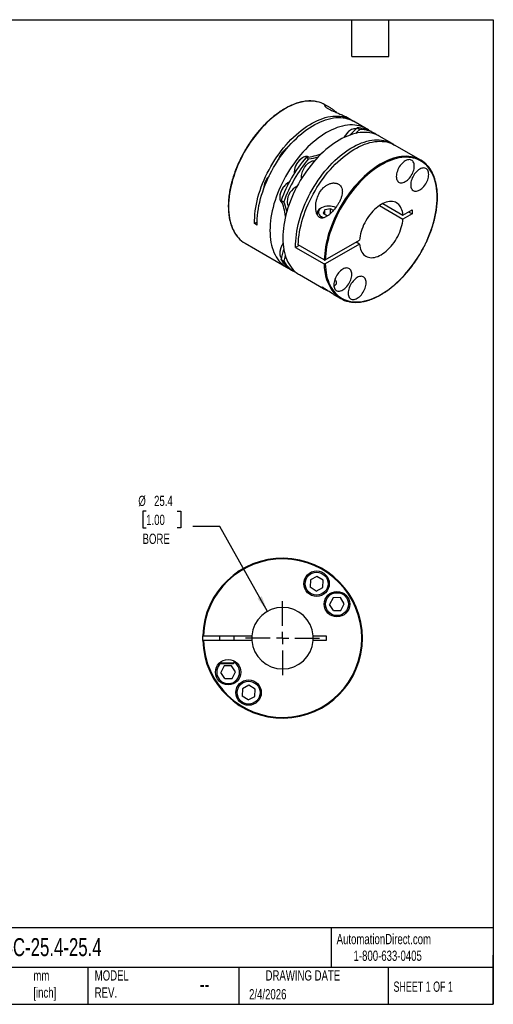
# Model space of a CAD drawing. Header units: millimetres. Extents: x 13 to 546, y 13 to 419.
# Tile 2 of 2: x 350 to 546, y 13 to 419. Entities that reach past the tile are written whole.
import ezdxf

# ---------------------------------------------------------------- set-up
doc = ezdxf.new("R2010")
doc.units = ezdxf.units.MM
doc.header["$LTSCALE"] = 2
doc.linetypes.add('SLD-Center', pattern=[19.05, 15.24, -1.27, 1.27, -1.27])
doc.linetypes.add('SLD-Solid', pattern=[0])
doc.layers.add('CENTER', color=40, linetype='SLD-Center')
doc.layers.add('DIMENSIONS', color=140, linetype='SLD-Solid', lineweight=25)
doc.layers.add('TEXT', color=140, linetype='SLD-Solid', lineweight=25)
doc.styles.add('SLDTEXTSTYLE0', font='TXT', dxfattribs={"width": 0.7})
doc.styles.add('SLDTEXTSTYLE1', font='TXT', dxfattribs={"width": 0.65})
doc.dimstyles.new('SLDDIMSTYLE2', dxfattribs={"dimtxt": 4.316016, "dimasz": 6.604, "dimexe": 0, "dimexo": 0.0625, "dimgap": 1.079004, "dimtad": 0, "dimtih": 1, "dimtoh": 1, "dimdec": 1, "dimrnd": 1e-09, "dimzin": 12, "dimdsep": 46, "dimtxsty": 'SLDTEXTSTYLE0', "dimsah": 1, "dimcen": 0, "dimadec": 0, "dimazin": 3, "dimtfac": 1, "dimtdec": 1, "dimtofl": 0, "dimtmove": 0, "dimatfit": 3, "dimfxl": 0, "dimfrac": 2, "dimtolj": 1, "dimtzin": 12, "dimarcsym": 0})

# ---------------------------------------------------------------- blocks, each defined once
blk = doc.blocks.new('_D_4')
at = {"layer": 'DIMENSIONS'}
for p, q in [((402.74, 216.18), (401.29, 216.18)), ((401.29, 216.18), (401.29, 209.32)), ((415.57, 216.18), (417.02, 216.18)), ((417.02, 216.18), (417.02, 209.32)), ((401.29, 209.32), (402.74, 209.32)), ((417.02, 209.32), (415.57, 209.32)), ((433.11, 209.91), (422, 209.91)), ((452.83, 174.89), (433.11, 209.91))]:
    blk.add_line(p, q, dxfattribs=at)
blk.add_solid([(452.83, 174.89), (450.48, 181.15), (448.71, 180.15)], dxfattribs=at)
at = {"layer": 'DIMENSIONS', "char_height": 4.233, "attachment_point": 1, "style": 'SLDTEXTSTYLE0'}
for s, insert in [('%%c', (399.48, 222.61)), ('25.4', (406, 222.61)), ('1.00', (402.74, 214.78)), ('BORE', (401.25, 206.95))]:
    blk.add_mtext(s, dxfattribs=dict(at, insert=insert))
blk = doc.blocks.new('SW_CENTERMARKSYMBOL_0')
at = {"layer": 'CENTER', "color": 0}
for p, q in [((0, 5.08), (0, 15.24)), ((-5.08, 0), (-15.24, 0)), ((0, 0), (-2.54, 0)), ((0, 0), (0, 2.54)), ((0, 0), (0, -2.54)), ((0, 0), (2.54, 0)), ((5.08, 0), (15.24, 0)), ((0, -5.08), (0, -15.24))]:
    blk.add_line(p, q, dxfattribs=at)

msp = doc.modelspace()

# ---------------------------------------------------------------- linework, layer by layer
for p, q in [((478.14, 383.08), (476.57, 383.99)), ((487.32, 377.78), (485.19, 379.01)), ((493.69, 374.11), (488.38, 377.17)), ((489.86, 374.43), (490.93, 373.82)), ((487.26, 373.61), (487.12, 373.53)), ((496.87, 372.27), (495.81, 372.88)), ((504.29, 367.99), (498.99, 371.05)), ((516.1, 361.17), (505.35, 367.37)), ((467.4, 362.15), (467.26, 362.07)), ((468.75, 362.24), (469.81, 361.63)), ((463.86, 356.19), (463.86, 356.02)), ((461.44, 351.82), (461.3, 351.74)), ((451.22, 349.35), (451.22, 349.19)), ((457.9, 345.86), (457.9, 345.7)), ((458.5, 344.48), (459.56, 343.87)), ((475.14, 341.41), (474.71, 341.16)), ((499.11, 342.4), (508.77, 336.82)), ((500.52, 343.21), (508.77, 338.45)), ((473.25, 339.12), (473.25, 338.89)), ((476.45, 340.65), (475.79, 339.23)), ((475.79, 339.23), (477.59, 338.2)), ((478.91, 341.03), (476.45, 340.65)), ((476.45, 338.85), (476.45, 340.65)), ((477.59, 338.2), (477.72, 338.22)), ((480.06, 340.36), (478.91, 341.03)), ((478.91, 339.18), (478.91, 341.03)), ((508.77, 338.45), (512.54, 340.63)), ((512.54, 339), (508.77, 336.82)), ((511.13, 339.81), (512.54, 339)), ((512.54, 340.63), (512.54, 339)), ((448.55, 335.53), (447.5, 334.92)), ((448.56, 334.31), (447.5, 334.92)), ((443.58, 326.83), (460.69, 316.95)), ((465.88, 325.94), (464.47, 325.13)), ((464.47, 325.13), (476.28, 318.31)), ((476.28, 319.94), (465.53, 326.15)), ((476.7, 319.94), (490.86, 328.12)), ((490.86, 326.48), (476.7, 318.31)), ((490.86, 326.48), (489.45, 327.3)), ((457.9, 322.93), (457.9, 322.77)), ((458.5, 320.1), (459.56, 319.49)), ((462.81, 315.73), (463.87, 315.11)), ((465.99, 313.89), (475.92, 308.16)), ((480.12, 305.73), (483.1, 304.01)), ((470.53, 187.91), (470.43, 184.88)), ((473.21, 189.33), (470.53, 187.91)), ((475.78, 187.72), (473.21, 189.33)), ((475.67, 184.7), (475.78, 187.72)), ((473, 183.27), (470.43, 184.88)), ((473, 183.27), (475.67, 184.7)), ((479.93, 180.44), (478.51, 177.77)), ((482.96, 180.55), (479.93, 180.44)), ((484.56, 177.98), (482.96, 180.55)), ((480.11, 175.2), (478.51, 177.77)), ((480.11, 175.2), (483.14, 175.3)), ((483.14, 175.3), (484.56, 177.98)), ((426.38, 164.83), (446.4, 164.83)), ((446.4, 162.83), (426.38, 162.83)), ((433.06, 164.83), (433.06, 162.83)), ((439.06, 162.83), (439.06, 164.83)), ((471.72, 164.83), (477.06, 164.83)), ((477.06, 162.83), (471.72, 162.83)), ((477.06, 164.83), (477.06, 162.83)), ((433.06, 153.67), (433.06, 153.63)), ((433.06, 153.63), (433.36, 153.33)), ((433.06, 153.63), (439.06, 153.63)), ((433.36, 153.33), (438.76, 153.33)), ((434.98, 152.36), (433.56, 149.68)), ((438.01, 152.46), (434.98, 152.36)), ((439.62, 149.89), (438.01, 152.46)), ((438.76, 153.33), (439.06, 153.63)), ((439.06, 153.63), (439.06, 154.42)), ((435.17, 147.11), (433.56, 149.68)), ((435.17, 147.11), (438.19, 147.22)), ((438.19, 147.22), (439.62, 149.89)), ((442.45, 142.96), (442.34, 139.93)), ((445.12, 144.38), (442.45, 142.96)), ((447.69, 142.78), (445.12, 144.38)), ((447.59, 139.75), (447.69, 142.78)), ((444.91, 138.33), (442.34, 139.93)), ((444.91, 138.33), (447.59, 139.75))]:
    msp.add_line(p, q)
at = {"flags": 128}
for points in [[(473.31, 385.24), (472.93, 385.32), (471.98, 385.46), (471, 385.52), (470.01, 385.52), (468.98, 385.46), (467.94, 385.32), (466.88, 385.11), (465.81, 384.84), (464.72, 384.49), (463.62, 384.09), (462.51, 383.61), (461.4, 383.07), (460.28, 382.47), (459.16, 381.81), (458.05, 381.08), (456.94, 380.3), (455.84, 379.46), (454.74, 378.56), (453.66, 377.61), (452.6, 376.61), (451.55, 375.57), (450.52, 374.47), (449.51, 373.33), (448.53, 372.16), (447.57, 370.94), (446.64, 369.68), (445.74, 368.4), (444.88, 367.08), (444.05, 365.74), (443.26, 364.38), (442.5, 362.99), (441.79, 361.59), (441.11, 360.17), (440.49, 358.74), (439.9, 357.3), (439.36, 355.86), (438.87, 354.42), (438.43, 352.98), (438.04, 351.55), (437.7, 350.12), (437.41, 348.71), (437.17, 347.31), (436.98, 345.93), (436.85, 344.57), (436.77, 343.24), (436.74, 341.94), (436.77, 340.66), (436.85, 339.42), (436.98, 338.22), (437.17, 337.06), (437.41, 335.93), (437.7, 334.86), (438.04, 333.83), (438.43, 332.84), (438.87, 331.92), (439.36, 331.04), (439.9, 330.22), (440.49, 329.46), (440.86, 329.03)], [(447.5, 334.92), (447.49, 336.2), (447.54, 337.51), (447.64, 338.84), (447.79, 340.2), (447.99, 341.58), (448.25, 342.97), (448.55, 344.38), (448.91, 345.8), (449.31, 347.23), (449.77, 348.66), (450.27, 350.1), (450.82, 351.53), (451.41, 352.96), (452.05, 354.37), (452.73, 355.78), (453.46, 357.17), (454.22, 358.55), (455.02, 359.9), (455.85, 361.23), (456.72, 362.53), (457.62, 363.8), (458.55, 365.03), (459.51, 366.24), (460.49, 367.4), (461.5, 368.52), (462.53, 369.6), (463.57, 370.63), (464.64, 371.61), (465.72, 372.55), (466.8, 373.43), (467.9, 374.25), (469.01, 375.02), (470.12, 375.73), (471.23, 376.38), (472.34, 376.97), (473.44, 377.49), (474.54, 377.95), (475.64, 378.35), (476.72, 378.68), (477.78, 378.94), (478.84, 379.14), (479.87, 379.26), (480.88, 379.32), (481.87, 379.32), (482.84, 379.24), (483.78, 379.09), (484.69, 378.88), (485.56, 378.6), (486.41, 378.26), (487.22, 377.84), (487.84, 377.46)], [(448.56, 334.31), (448.55, 335.59), (448.6, 336.91), (448.7, 338.25), (448.85, 339.61), (449.06, 340.99), (449.31, 342.4), (449.62, 343.81), (449.98, 345.24), (450.39, 346.67), (450.85, 348.11), (451.36, 349.55), (451.91, 350.99), (452.51, 352.42), (453.15, 353.84), (453.84, 355.25), (454.56, 356.65), (455.33, 358.03), (456.14, 359.38), (456.98, 360.72), (457.85, 362.02), (458.76, 363.29), (459.69, 364.53), (460.66, 365.73), (461.65, 366.9), (462.66, 368.02), (463.7, 369.1), (464.75, 370.13), (465.82, 371.11), (466.9, 372.04), (468, 372.92), (469.1, 373.74), (470.21, 374.5), (471.33, 375.21), (472.44, 375.85), (473.56, 376.43), (474.67, 376.95), (475.77, 377.4), (476.86, 377.79), (477.95, 378.11), (479.02, 378.36), (480.07, 378.55), (481.11, 378.67), (482.12, 378.71), (483.11, 378.69), (484.07, 378.6), (485.01, 378.45), (485.92, 378.22), (486.79, 377.93), (487.63, 377.57), (488.38, 377.17)], [(494.71, 373.44), (494.08, 373.87), (493.29, 374.33), (492.47, 374.72), (491.61, 375.04), (490.72, 375.29), (489.8, 375.48), (488.85, 375.6), (487.88, 375.65), (486.88, 375.64), (485.86, 375.55), (484.82, 375.4), (483.76, 375.18), (482.69, 374.89), (481.6, 374.54), (480.51, 374.12), (479.41, 373.63), (478.3, 373.09), (477.19, 372.48), (476.08, 371.8), (474.97, 371.07), (473.87, 370.28), (472.77, 369.44), (471.69, 368.54), (470.61, 367.59), (469.56, 366.59), (468.52, 365.54), (467.49, 364.44), (466.5, 363.31), (465.52, 362.13), (464.57, 360.91), (463.65, 359.67), (462.76, 358.38), (461.91, 357.07), (461.08, 355.74), (460.3, 354.37), (459.55, 352.99), (458.85, 351.6), (458.18, 350.19), (457.56, 348.77), (456.98, 347.34), (456.45, 345.9), (455.96, 344.47), (455.52, 343.04), (455.14, 341.61), (454.8, 340.2), (454.51, 338.79), (454.27, 337.4), (454.09, 336.03), (453.96, 334.68), (453.88, 333.36), (453.85, 332.06), (453.88, 330.79), (453.96, 329.56), (454.09, 328.36), (454.27, 327.2), (454.51, 326.09), (454.8, 325.01), (455.14, 323.99), (455.52, 323.01), (455.96, 322.08), (456.45, 321.21), (456.98, 320.39), (457.56, 319.63), (458.18, 318.93), (458.85, 318.28), (459.55, 317.7), (460.3, 317.19), (461.08, 316.73), (461.78, 316.4)], [(489.45, 374), (489.21, 374.06), (488.83, 374.09), (488.43, 374.06), (488.02, 373.96), (487.59, 373.78), (487.15, 373.55), (486.72, 373.25), (486.29, 372.9), (485.88, 372.49), (485.49, 372.05), (485.13, 371.56), (484.8, 371.04), (484.5, 370.5), (484.49, 370.47)], [(498.99, 371.05), (498.59, 371.27), (497.77, 371.65), (496.92, 371.98), (496.03, 372.23), (495.11, 372.42), (494.16, 372.54), (493.18, 372.59), (492.18, 372.57), (491.16, 372.49), (490.12, 372.34), (489.07, 372.12), (487.99, 371.83), (486.91, 371.48), (485.81, 371.06), (484.71, 370.57), (483.6, 370.02), (482.49, 369.41), (481.38, 368.74), (480.27, 368.01), (479.17, 367.22), (478.07, 366.38), (476.99, 365.48), (475.92, 364.53), (474.86, 363.53), (473.82, 362.48), (472.8, 361.38), (471.8, 360.25), (470.82, 359.07), (469.88, 357.85), (468.96, 356.6), (468.07, 355.32), (467.21, 354.01), (466.39, 352.67), (465.6, 351.31), (464.86, 349.93), (464.15, 348.54), (463.48, 347.13), (462.86, 345.7), (462.28, 344.27), (461.75, 342.84), (461.27, 341.41), (460.83, 339.98), (460.44, 338.55), (460.1, 337.13), (459.81, 335.73), (459.58, 334.34), (459.39, 332.97), (459.26, 331.62), (459.18, 330.29), (459.16, 329), (459.18, 327.73), (459.26, 326.5), (459.39, 325.3), (459.58, 324.14), (459.81, 323.02), (460.1, 321.95), (460.44, 320.92), (460.83, 319.95), (461.27, 319.02), (461.75, 318.15), (462.28, 317.33), (462.86, 316.57), (463.48, 315.86), (464.15, 315.22), (464.86, 314.64), (465.6, 314.12), (465.99, 313.89)], [(490.93, 373.82), (489.74, 372.61), (489.29, 372.17)], [(464.47, 325.13), (464.46, 326.41), (464.51, 327.72), (464.61, 329.06), (464.76, 330.43), (464.97, 331.81), (465.22, 333.21), (465.53, 334.63), (465.89, 336.05), (466.3, 337.49), (466.76, 338.93), (467.27, 340.37), (467.82, 341.8), (468.42, 343.23), (469.06, 344.66), (469.75, 346.07), (470.47, 347.47), (471.24, 348.84), (472.05, 350.2), (472.89, 351.53), (473.76, 352.83), (474.67, 354.11), (475.6, 355.35), (476.57, 356.55), (477.56, 357.71), (478.57, 358.84), (479.61, 359.91), (480.66, 360.94), (481.73, 361.93), (482.81, 362.86), (483.91, 363.73), (485.01, 364.55), (486.12, 365.32), (487.24, 366.02), (488.35, 366.67), (489.47, 367.25), (490.58, 367.77), (491.68, 368.22), (492.77, 368.61), (493.86, 368.93), (494.93, 369.18), (495.98, 369.37), (497.02, 369.48), (498.03, 369.53), (499.02, 369.51), (499.98, 369.42), (500.92, 369.26), (501.83, 369.04), (502.7, 368.74), (503.54, 368.38), (504.35, 367.95), (504.81, 367.67)], [(465.53, 326.15), (465.59, 327.46), (465.7, 328.8), (465.87, 330.17), (466.09, 331.55), (466.36, 332.95), (466.68, 334.36), (467.05, 335.78), (467.46, 337.21), (467.93, 338.65), (468.45, 340.08), (469.01, 341.51), (469.62, 342.94), (470.27, 344.35), (470.96, 345.75), (471.69, 347.14), (472.46, 348.51), (473.27, 349.85), (474.12, 351.17), (474.99, 352.47), (475.9, 353.73), (476.84, 354.96), (477.81, 356.15), (478.8, 357.3), (479.81, 358.41), (480.84, 359.48), (481.89, 360.5), (482.96, 361.46), (484.04, 362.38), (485.14, 363.25), (486.24, 364.06), (487.34, 364.81), (488.45, 365.5), (489.56, 366.14), (490.67, 366.71), (491.78, 367.21), (492.87, 367.66), (493.96, 368.04), (495.04, 368.35), (496.1, 368.59), (497.15, 368.77), (498.18, 368.88), (499.19, 368.92), (500.17, 368.89), (501.13, 368.8), (502.06, 368.63), (502.96, 368.4), (503.83, 368.1), (504.66, 367.74), (505.35, 367.37)], [(469.9, 362.4), (469.7, 362.49), (469.35, 362.6), (468.98, 362.63), (468.57, 362.59), (468.16, 362.49), (467.73, 362.32), (467.29, 362.08), (466.86, 361.79), (466.43, 361.43), (466.02, 361.03), (465.63, 360.58), (465.27, 360.09), (464.94, 359.58), (464.64, 359.04), (464.39, 358.48), (464.19, 357.92), (464.03, 357.36), (463.92, 356.81), (463.87, 356.28), (463.87, 355.78), (463.88, 355.62)], [(512.84, 362.42), (512.11, 362.56), (511.15, 362.67), (510.17, 362.71), (509.16, 362.69), (508.13, 362.59), (507.08, 362.43), (506.02, 362.2), (504.94, 361.9), (503.84, 361.53), (502.74, 361.1), (501.63, 360.6), (500.51, 360.04), (499.4, 359.42), (498.28, 358.73), (497.17, 357.98), (496.06, 357.18), (494.96, 356.32), (493.87, 355.4), (492.8, 354.43), (491.74, 353.42), (490.69, 352.35), (489.67, 351.24), (488.67, 350.09), (487.7, 348.89), (486.75, 347.66), (485.84, 346.4), (484.95, 345.1), (484.1, 343.78), (483.28, 342.42), (482.5, 341.05), (481.76, 339.66), (481.06, 338.25), (480.41, 336.83), (479.79, 335.39), (479.23, 333.96), (478.71, 332.51), (478.23, 331.07), (477.81, 329.64), (477.43, 328.2), (477.11, 326.78), (476.84, 325.38), (476.62, 323.98), (476.45, 322.61), (476.34, 321.26), (476.28, 319.94)], [(476.7, 318.31), (476.76, 317.07), (476.88, 315.86), (477.04, 314.69), (477.26, 313.57), (477.53, 312.48), (477.85, 311.44), (478.22, 310.45), (478.64, 309.52), (479.11, 308.63), (479.63, 307.8), (480.19, 307.02), (480.8, 306.3), (481.45, 305.64), (482.14, 305.05), (482.87, 304.52), (483.65, 304.05), (484.45, 303.64), (485.3, 303.3), (486.18, 303.03), (487.09, 302.83), (488.02, 302.69), (488.99, 302.62), (489.98, 302.62), (490.99, 302.69), (492.02, 302.83), (493.07, 303.03), (494.14, 303.31), (495.22, 303.65), (496.31, 304.05), (497.41, 304.52), (498.51, 305.05), (499.62, 305.65), (500.72, 306.31), (501.83, 307.03), (502.93, 307.8), (504.02, 308.64), (505.1, 309.52), (506.17, 310.47), (507.23, 311.46), (508.27, 312.49), (509.29, 313.58), (510.29, 314.71), (511.26, 315.87), (512.21, 317.08), (513.13, 318.32), (514.02, 319.6), (514.87, 320.9), (515.7, 322.23), (516.48, 323.58), (517.23, 324.96), (517.94, 326.35), (518.6, 327.75), (519.23, 329.17), (519.81, 330.59), (520.34, 332.02), (520.83, 333.45), (521.26, 334.87), (521.65, 336.29), (521.99, 337.71), (522.28, 339.11), (522.51, 340.49), (522.7, 341.86), (522.83, 343.2), (522.91, 344.52), (522.94, 345.82), (522.91, 347.08), (522.83, 348.31), (522.7, 349.5), (522.51, 350.65), (522.28, 351.76), (521.99, 352.83), (521.65, 353.85), (521.26, 354.82), (520.83, 355.74), (520.34, 356.61), (519.81, 357.42), (519.23, 358.18), (518.6, 358.88), (517.94, 359.51), (517.23, 360.08), (516.48, 360.6), (515.7, 361.04), (514.87, 361.42), (514.02, 361.74), (513.13, 361.98), (512.21, 362.16), (511.26, 362.27), (510.29, 362.32), (509.29, 362.29), (508.27, 362.2), (507.23, 362.04), (506.17, 361.81), (505.1, 361.51), (504.02, 361.15), (502.93, 360.72), (501.83, 360.23), (500.72, 359.67), (499.62, 359.05), (498.51, 358.37), (497.41, 357.63), (496.31, 356.83), (495.22, 355.98), (494.14, 355.08), (493.07, 354.12), (492.02, 353.11), (490.99, 352.05), (489.98, 350.95), (488.99, 349.81), (488.02, 348.63), (487.09, 347.41), (486.18, 346.16), (485.3, 344.87), (484.45, 343.56), (483.65, 342.22), (482.87, 340.86), (482.14, 339.48), (481.45, 338.08), (480.8, 336.67), (480.19, 335.25), (479.63, 333.83), (479.11, 332.4), (478.64, 330.97), (478.22, 329.55), (477.85, 328.13), (477.53, 326.72), (477.26, 325.33), (477.04, 323.95), (476.88, 322.59), (476.76, 321.25), (476.7, 319.94)], [(466.9, 354.27), (466.93, 354.79), (467.01, 355.33), (467.14, 355.88), (467.32, 356.44), (467.55, 357), (467.83, 357.55), (468.14, 358.08), (468.49, 358.59), (468.86, 359.06), (469.26, 359.48), (469.68, 359.86), (470.11, 360.19), (470.55, 360.45), (470.98, 360.66), (471.41, 360.8), (471.82, 360.87), (472.21, 360.87), (472.32, 360.85)], [(513.46, 358.69), (513.43, 359.19), (513.35, 359.66), (513.22, 360.07), (513.03, 360.44), (512.8, 360.75), (512.52, 361), (512.21, 361.18), (511.85, 361.29), (511.47, 361.34), (511.06, 361.32), (510.63, 361.22), (510.19, 361.06), (509.74, 360.84), (509.3, 360.55), (508.86, 360.2), (508.43, 359.8), (508.02, 359.35), (507.64, 358.86), (507.28, 358.34), (506.97, 357.79), (506.69, 357.22), (506.46, 356.64), (506.27, 356.07), (506.14, 355.49), (506.06, 354.94), (506.03, 354.41), (506.06, 353.91), (506.14, 353.44), (506.27, 353.03), (506.46, 352.66), (506.69, 352.35), (506.97, 352.1), (507.28, 351.92), (507.64, 351.8), (508.02, 351.76), (508.43, 351.78), (508.86, 351.87), (509.3, 352.04), (509.74, 352.26), (510.19, 352.55), (510.63, 352.9), (511.06, 353.3), (511.47, 353.75), (511.85, 354.24), (512.21, 354.76), (512.52, 355.31), (512.8, 355.88), (513.03, 356.45), (513.22, 357.03), (513.35, 357.6), (513.43, 358.16), (513.46, 358.69)], [(519.42, 355.25), (519.39, 355.75), (519.31, 356.21), (519.18, 356.63), (518.99, 357), (518.76, 357.31), (518.48, 357.55), (518.17, 357.74), (517.81, 357.85), (517.43, 357.9), (517.02, 357.88), (516.59, 357.78), (516.15, 357.62), (515.71, 357.39), (515.26, 357.1), (514.82, 356.76), (514.39, 356.36), (513.98, 355.91), (513.6, 355.42), (513.24, 354.89), (512.93, 354.35), (512.65, 353.78), (512.42, 353.2), (512.23, 352.62), (512.1, 352.05), (512.02, 351.5), (511.99, 350.96), (512.02, 350.46), (512.1, 350), (512.23, 349.58), (512.42, 349.22), (512.65, 348.91), (512.93, 348.66), (513.24, 348.48), (513.6, 348.36), (513.98, 348.32), (514.39, 348.34), (514.82, 348.43), (515.26, 348.59), (515.71, 348.82), (516.15, 349.11), (516.59, 349.46), (517.02, 349.86), (517.43, 350.31), (517.81, 350.8), (518.17, 351.32), (518.48, 351.87), (518.76, 352.44), (518.99, 353.01), (519.18, 353.59), (519.31, 354.16), (519.39, 354.72), (519.42, 355.25)], [(466.96, 353.61), (466.93, 353.78), (466.9, 354.27)], [(461.8, 352.01), (461.76, 351.99), (461.33, 351.76), (460.9, 351.46), (460.47, 351.11), (460.06, 350.7), (459.67, 350.26), (459.31, 349.77), (458.98, 349.25), (458.68, 348.71), (458.43, 348.15), (458.23, 347.59), (458.07, 347.03), (457.96, 346.48), (457.91, 345.95), (457.91, 345.45), (457.96, 344.98), (458.07, 344.56), (458.23, 344.18), (458.43, 343.86), (458.68, 343.59), (458.94, 343.41)], [(475.14, 341.41), (474.76, 341.16), (474.44, 340.88), (474.18, 340.58), (474, 340.27), (473.89, 339.94), (473.85, 339.61), (473.89, 339.28), (474, 338.96), (474.18, 338.64), (474.44, 338.34), (474.76, 338.07), (475.14, 337.82), (475.57, 337.6), (476.05, 337.41), (476.18, 337.37)], [(508.77, 338.45), (508.68, 339.21), (508.55, 339.93), (508.36, 340.6), (508.11, 341.23), (507.82, 341.8), (507.47, 342.31), (507.08, 342.76), (506.64, 343.14), (506.16, 343.47), (505.65, 343.72), (505.09, 343.9), (504.51, 344.02), (503.89, 344.06), (503.25, 344.03), (502.59, 343.93), (501.91, 343.76), (501.22, 343.52), (500.52, 343.21), (499.82, 342.84), (499.11, 342.4), (498.41, 341.9), (497.72, 341.34), (497.04, 340.73), (496.38, 340.06), (495.74, 339.35), (495.12, 338.6), (494.54, 337.81), (493.98, 336.99), (493.47, 336.14), (492.99, 335.26), (492.55, 334.37), (492.16, 333.47), (491.81, 332.56), (491.52, 331.65), (491.27, 330.74), (491.08, 329.85), (490.95, 328.97), (490.86, 328.12)], [(490.86, 326.48), (490.95, 325.72), (491.08, 325), (491.27, 324.33), (491.52, 323.71), (491.81, 323.14), (492.16, 322.63), (492.55, 322.18), (492.99, 321.79), (493.47, 321.47), (493.98, 321.21), (494.54, 321.03), (495.12, 320.92), (495.74, 320.87), (496.38, 320.9), (497.04, 321), (497.72, 321.17), (498.41, 321.41), (499.11, 321.72), (499.82, 322.1), (500.52, 322.54), (501.22, 323.04), (501.91, 323.59), (502.59, 324.21), (503.25, 324.87), (503.89, 325.58), (504.51, 326.33), (505.09, 327.12), (505.65, 327.95), (506.16, 328.8), (506.64, 329.67), (507.08, 330.56), (507.47, 331.47), (507.82, 332.38), (508.11, 333.29), (508.36, 334.19), (508.55, 335.08), (508.68, 335.96), (508.77, 336.82)], [(459.24, 326.74), (458.98, 326.32), (458.68, 325.78), (458.43, 325.22), (458.23, 324.66), (458.07, 324.1), (457.96, 323.55), (457.91, 323.02), (457.91, 322.52), (457.96, 322.05), (458.07, 321.62), (458.23, 321.25), (458.43, 320.92), (458.66, 320.68)], [(460.17, 321.73), (460.01, 321.13), (459.56, 319.49)], [(487.64, 313.97), (487.61, 314.47), (487.53, 314.93), (487.4, 315.35), (487.21, 315.72), (486.98, 316.03), (486.7, 316.27), (486.39, 316.46), (486.03, 316.57), (485.65, 316.62), (485.24, 316.59), (484.81, 316.5), (484.37, 316.34), (483.92, 316.11), (483.48, 315.82), (483.04, 315.48), (482.61, 315.07), (482.2, 314.63), (481.82, 314.14), (481.46, 313.61), (481.15, 313.07), (480.87, 312.5), (480.64, 311.92), (480.45, 311.34), (480.32, 310.77), (480.24, 310.22), (480.21, 309.68), (480.24, 309.18), (480.32, 308.72), (480.45, 308.3), (480.64, 307.94), (480.87, 307.63), (481.15, 307.38), (481.46, 307.2), (481.82, 307.08), (482.2, 307.03), (482.61, 307.06), (483.04, 307.15), (483.48, 307.31), (483.92, 307.54), (484.37, 307.83), (484.81, 308.18), (485.24, 308.58), (485.65, 309.03), (486.03, 309.52), (486.39, 310.04), (486.7, 310.59), (486.98, 311.16), (487.21, 311.73), (487.4, 312.31), (487.53, 312.88), (487.61, 313.44), (487.64, 313.97)], [(493.6, 310.53), (493.57, 311.03), (493.49, 311.49), (493.36, 311.91), (493.17, 312.27), (492.94, 312.58), (492.66, 312.83), (492.35, 313.01), (491.99, 313.13), (491.61, 313.18), (491.2, 313.15), (490.77, 313.06), (490.33, 312.9), (489.89, 312.67), (489.44, 312.38), (489, 312.03), (488.57, 311.63), (488.16, 311.18), (487.78, 310.69), (487.42, 310.17), (487.11, 309.62), (486.83, 309.06), (486.6, 308.48), (486.41, 307.9), (486.28, 307.33), (486.2, 306.77), (486.17, 306.24), (486.2, 305.74), (486.28, 305.28), (486.41, 304.86), (486.6, 304.49), (486.83, 304.19), (487.11, 303.94), (487.42, 303.75), (487.78, 303.64), (488.16, 303.59), (488.57, 303.62), (489, 303.71), (489.44, 303.87), (489.89, 304.1), (490.33, 304.39), (490.77, 304.73), (491.2, 305.14), (491.61, 305.58), (491.99, 306.07), (492.35, 306.6), (492.66, 307.15), (492.94, 307.71), (493.17, 308.29), (493.36, 308.87), (493.49, 309.44), (493.57, 309.99), (493.6, 310.53)], [(480.12, 305.74), (480.05, 305.77), (479.5, 306.11), (478.92, 306.49), (478.26, 306.92), (477.81, 307.23), (477.33, 307.56), (476.99, 307.78), (476.66, 308), (476.16, 308.3), (475.76, 308.52), (475.44, 308.66), (475.32, 308.69), (475.26, 308.69), (475.27, 308.62), (475.39, 308.5), (475.68, 308.3), (476.13, 308.04), (476.13, 308.04)], [(426.08, 162.83), (426.07, 164.41), (426.08, 164.83)]]:
    msp.add_lwpolyline(points, dxfattribs=at)
for centre, radius in [((473.1, 186.3), 5.25), ((473.1, 186.3), 4.73), ((481.53, 177.87), 5.25), ((481.53, 177.87), 4.73), ((436.59, 149.79), 5.25), ((445.02, 141.36), 5.25), ((445.02, 141.36), 4.73)]:
    msp.add_circle(centre, radius)
for centre, radius, start, end in [((470.93, 374.16), 11.34, 60.126, 77.8907), ((449.77, 412.6), 55.35, 311.9535, 316.4097), ((489.95, 362.57), 11.86, 60.4275, 90.4218), ((490.93, 367.49), 7.15, 122.2543, 155.6397), ((491.03, 362.09), 11.73, 54.1903, 90.5224), ((465.25, 359.28), 8.09, 121.355, 164.6006), ((511.33, 325.82), 56.03, 139.4541, 160.5459), ((471.2, 355.87), 7.34, 122.4803, 177.5251), ((465.92, 386.33), 24.25, 276.7011, 292.8025), ((467.35, 383.85), 22.36, 276.3149, 286.7045), ((510.48, 351.44), 11.23, 42.1075, 77.8933), ((512.39, 325.21), 56.03, 139.4541, 160.5459), ((459.38, 348.96), 8.16, 135.5056, 177.2105), ((465.24, 345.55), 7.34, 122.4803, 177.5251), ((468.27, 343.76), 7.33, 115.7893, 178.554), ((436.22, 334.89), 24.26, 7.1918, 23.292), ((439.08, 334.89), 22.36, 13.2896, 23.6781), ((463.91, 343.8), 2.97, 177.2174, 215.3653), ((478.26, 335.33), 6.84, 65.9122, 117.2076), ((475.57, 339.03), 2.3, 111.942, 187.5966), ((449.26, 336.62), 11.32, 222.1348, 239.8905), ((465.14, 322.62), 7.24, 144.5728, 177.5266), ((405.39, 335.74), 55.36, 343.5897, 348.0474), ((468.94, 326.07), 12.02, 209.7708, 239.3753), ((469.77, 325.26), 11.73, 209.4685, 245.814), ((494.76, 317.84), 18.49, 178.5459, 219.0367), ((488.72, 313.74), 11.23, 222.2073, 257.9314), ((459.06, 163.83), 33, 181.7365, 178.2635), ((459.06, 163.83), 32.7, 181.7524, 178.2476), ((459.06, 163.83), 12.7, 4.5162, 175.4838), ((459.06, 163.83), 12.7, 175.4838, 184.5162), ((459.06, 163.83), 12.7, 184.5162, 355.4838), ((459.06, 163.83), 12.7, 355.4838, 4.5162), ((436.59, 149.79), 4.73, 131.4259, 0), ((436.59, 149.79), 4.73, 0, 58.4364)]:
    msp.add_arc(centre, radius, start, end)
for points, knots in [([(473.25, 385.26), (473.04, 385.3), (472.55, 385.41), (471.73, 385.51), (470.8, 385.57), (469.85, 385.56), (468.87, 385.49), (467.88, 385.36), (466.88, 385.17), (465.86, 384.92), (464.83, 384.61), (463.79, 384.24), (462.74, 383.8), (461.68, 383.32), (460.63, 382.77), (459.57, 382.17), (458.51, 381.51), (457.46, 380.8), (456.41, 380.04), (455.37, 379.23), (454.34, 378.37), (453.32, 377.46), (452.32, 376.51), (451.33, 375.52), (450.36, 374.48), (449.41, 373.41), (448.48, 372.3), (447.57, 371.15), (446.69, 369.98), (445.84, 368.77), (445.01, 367.54), (444.22, 366.28), (443.46, 365), (442.73, 363.7), (442.04, 362.38), (441.38, 361.05), (440.76, 359.71), (440.19, 358.36), (439.65, 357), (439.15, 355.64), (438.7, 354.28), (438.29, 352.92), (437.92, 351.57), (437.6, 350.23), (437.32, 348.89), (437.09, 347.57), (436.91, 346.26), (436.78, 344.97), (436.69, 343.71), (436.65, 342.46), (436.66, 341.25), (436.71, 340.06), (436.82, 338.9), (436.97, 337.78), (437.17, 336.69), (437.41, 335.64), (437.71, 334.63), (438.04, 333.66), (438.43, 332.73), (438.86, 331.86), (439.33, 331.03), (439.85, 330.25), (440.34, 329.6), (440.68, 329.22), (440.82, 329.07)], [0, 0, 0, 0, 0.011307, 0.027499, 0.043708, 0.059936, 0.076182, 0.092443, 0.108718, 0.125005, 0.1413, 0.157602, 0.173908, 0.190218, 0.206529, 0.222841, 0.239152, 0.255463, 0.271772, 0.28808, 0.304386, 0.32069, 0.336993, 0.353295, 0.369594, 0.385893, 0.40219, 0.418487, 0.434782, 0.451077, 0.467371, 0.483665, 0.499958, 0.516252, 0.532546, 0.54884, 0.565134, 0.581429, 0.597725, 0.614021, 0.630319, 0.646619, 0.662919, 0.679221, 0.695526, 0.711831, 0.728139, 0.744449, 0.760761, 0.777074, 0.793389, 0.809705, 0.826023, 0.842339, 0.858655, 0.874967, 0.891275, 0.907577, 0.92387, 0.940151, 0.956419, 0.972671, 0.988904, 1, 1, 1, 1]), ([(477.89, 383.22), (477.72, 383.31), (477.34, 383.51), (476.89, 383.68), (476.59, 383.74), (476.44, 383.69), (476.42, 383.6), (476.49, 383.45), (476.66, 383.26), (476.92, 383.04), (477.27, 382.78), (477.72, 382.5), (478.27, 382.19), (478.92, 381.85), (479.64, 381.51), (480.38, 381.18), (481.17, 380.84), (481.97, 380.5), (482.83, 380.14), (483.67, 379.78), (484.36, 379.45), (484.86, 379.2), (485.09, 379.07), (485.19, 379.01)], [0, 0, 0, 0, 0.0590357, 0.1236397, 0.1899344, 0.2341827, 0.2793038, 0.3188529, 0.3592855, 0.3969943, 0.4356788, 0.4745874, 0.5147011, 0.5577316, 0.6023332, 0.6453112, 0.6895341, 0.7405232, 0.7929598, 0.8565199, 0.921796, 0.9668771, 1, 1, 1, 1]), ([(481.52, 380.69), (481.37, 380.81), (481.02, 381.09), (480.47, 381.5), (479.71, 382.07), (479, 382.56), (478.34, 382.97), (478.04, 383.14), (477.89, 383.22)], [0, 0, 0, 0, 0.102835, 0.255866, 0.408921, 0.700337, 0.850179, 1, 1, 1, 1]), ([(486.43, 302.74), (486.64, 302.7), (487.13, 302.59), (487.95, 302.49), (488.88, 302.43), (489.83, 302.44), (490.8, 302.51), (491.79, 302.64), (492.8, 302.83), (493.82, 303.08), (494.85, 303.39), (495.89, 303.76), (496.94, 304.19), (498, 304.68), (499.05, 305.23), (500.11, 305.83), (501.17, 306.49), (502.22, 307.19), (503.27, 307.96), (504.31, 308.77), (505.34, 309.63), (506.36, 310.53), (507.36, 311.49), (508.35, 312.48), (509.32, 313.51), (510.27, 314.59), (511.2, 315.7), (512.11, 316.84), (512.99, 318.02), (513.84, 319.23), (514.67, 320.46), (515.46, 321.72), (516.22, 323), (516.95, 324.3), (517.64, 325.61), (518.3, 326.94), (518.91, 328.29), (519.49, 329.64), (520.03, 330.99), (520.53, 332.35), (520.98, 333.71), (521.39, 335.07), (521.76, 336.43), (522.08, 337.77), (522.36, 339.11), (522.59, 340.43), (522.77, 341.74), (522.9, 343.02), (522.99, 344.29), (523.03, 345.53), (523.02, 346.75), (522.97, 347.94), (522.86, 349.1), (522.71, 350.22), (522.51, 351.31), (522.27, 352.36), (521.97, 353.37), (521.63, 354.34), (521.25, 355.26), (520.82, 356.14), (520.35, 356.97), (519.83, 357.75), (519.34, 358.4), (519, 358.77), (518.86, 358.93)], [0, 0, 0, 0, 0.011307, 0.027499, 0.043708, 0.059936, 0.076182, 0.092443, 0.108718, 0.125005, 0.1413, 0.157602, 0.173908, 0.190218, 0.206529, 0.222841, 0.239152, 0.255463, 0.271772, 0.28808, 0.304386, 0.32069, 0.336993, 0.353295, 0.369594, 0.385893, 0.40219, 0.418487, 0.434782, 0.451077, 0.467371, 0.483665, 0.499958, 0.516252, 0.532546, 0.54884, 0.565134, 0.581429, 0.597725, 0.614021, 0.630319, 0.646619, 0.662919, 0.679222, 0.695526, 0.711831, 0.728139, 0.744449, 0.760761, 0.777074, 0.793389, 0.809706, 0.826023, 0.842339, 0.858655, 0.874967, 0.891275, 0.907577, 0.92387, 0.940151, 0.956419, 0.972671, 0.988904, 1, 1, 1, 1]), ([(474.36, 347.71), (473.91, 346.94), (473.56, 346.13), (473.17, 344.87), (473.06, 344.44), (472.89, 343.58), (472.83, 343.14), (472.75, 342.28), (472.74, 341.84), (472.77, 340.97), (472.81, 340.53), (472.93, 339.9), (472.98, 339.7), (473.09, 339.29), (473.16, 339.09), (473.32, 338.7), (473.41, 338.52), (473.62, 338.18), (473.74, 338.01), (474, 337.73), (474.14, 337.61), (474.46, 337.42), (474.62, 337.34), (474.96, 337.25), (475.14, 337.23), (475.49, 337.23), (475.67, 337.25), (476.02, 337.32), (476.2, 337.37), (476.54, 337.5), (476.71, 337.58), (477.22, 337.84), (477.55, 338.06), (478.19, 338.53), (478.5, 338.79), (479.11, 339.35), (479.41, 339.65), (480.28, 340.58), (480.83, 341.25), (481.59, 342.33), (481.83, 342.71), (482.29, 343.47), (482.5, 343.85), (482.89, 344.64), (483.06, 345.04), (483.36, 345.86), (483.49, 346.27), (483.67, 347.08), (483.73, 347.49), (483.75, 348.09), (483.75, 348.28), (483.72, 348.67), (483.7, 348.86), (483.58, 349.4), (483.46, 349.75), (483.11, 350.38), (482.89, 350.65), (482.49, 351), (482.34, 351.11), (482.03, 351.3), (481.86, 351.38), (481.52, 351.51), (481.34, 351.57), (480.96, 351.65), (480.77, 351.68), (480.38, 351.7), (480.18, 351.71), (479.78, 351.68), (479.57, 351.65), (478.96, 351.54), (478.55, 351.41), (477.96, 351.16), (477.76, 351.06), (477.38, 350.85), (477.2, 350.74), (476.66, 350.37), (476.31, 350.09), (475.35, 349.18), (474.81, 348.48), (474.36, 347.71)], [0, 0, 0, 0, 0.0625, 0.0625, 0.09375, 0.09375, 0.125, 0.125, 0.15625, 0.15625, 0.1875, 0.1875, 0.203125, 0.203125, 0.21875, 0.21875, 0.234375, 0.234375, 0.25, 0.25, 0.265625, 0.265625, 0.28125, 0.28125, 0.296875, 0.296875, 0.3125, 0.3125, 0.328125, 0.328125, 0.34375, 0.34375, 0.375, 0.375, 0.40625, 0.40625, 0.4375, 0.4375, 0.5, 0.5, 0.53125, 0.53125, 0.5625, 0.5625, 0.59375, 0.59375, 0.625, 0.625, 0.65625, 0.65625, 0.671875, 0.671875, 0.6875, 0.6875, 0.71875, 0.71875, 0.75, 0.75, 0.765625, 0.765625, 0.78125, 0.78125, 0.796875, 0.796875, 0.8125, 0.8125, 0.828125, 0.828125, 0.84375, 0.84375, 0.875, 0.875, 0.890625, 0.890625, 0.90625, 0.90625, 0.9375, 0.9375, 1, 1, 1, 1]), ([(476.28, 319.94), (476.34, 319.91), (476.41, 319.89), (476.57, 319.89), (476.65, 319.91), (476.7, 319.94)], [0, 0, 0, 0, 0.5, 0.5, 1, 1, 1, 1]), ([(476.7, 318.31), (476.65, 318.28), (476.57, 318.26), (476.41, 318.26), (476.34, 318.28), (476.28, 318.31)], [0, 0, 0, 0, 0.5, 0.5, 1, 1, 1, 1]), ([(480.65, 311.91), (480.67, 311.89), (480.79, 311.8), (481.03, 311.49), (481.22, 311.04), (481.26, 310.56), (481.21, 310.18), (481.08, 309.82), (480.86, 309.52), (480.59, 309.28), (480.37, 309.19), (480.27, 309.14)], [0, 0, 0, 0, 0.024616, 0.127001, 0.331874, 0.446249, 0.560596, 0.678426, 0.796173, 0.902498, 1, 1, 1, 1]), ([(476.13, 308.04), (476.23, 307.99), (476.47, 307.86), (476.93, 307.63), (477.43, 307.39), (477.78, 307.22), (477.91, 307.16)], [0, 0, 0, 0, 0.221093, 0.515417, 0.817419, 1, 1, 1, 1]), ([(426.08, 164.83), (426.08, 164.83), (426.11, 164.83), (426.22, 164.83), (426.3, 164.83), (426.38, 164.83)], [0, 0, 0, 0, 0.5, 0.5, 1, 1, 1, 1]), ([(426.38, 162.83), (426.3, 162.83), (426.22, 162.83), (426.11, 162.83), (426.08, 162.83), (426.08, 162.83)], [0, 0, 0, 0, 0.5, 0.5, 1, 1, 1, 1])]:
    msp.add_open_spline(points, degree=3, knots=knots)
at = {"layer": 'TEXT'}
for p, q in [((12.7, 419.1), (546.1, 419.1)), ((487.68, 403.86), (487.68, 419.1)), ((502.92, 403.86), (502.92, 419.1)), ((546.1, 419.1), (546.1, 12.7)), ((487.68, 403.86), (502.92, 403.86)), ((546.1, 44.25), (12.7, 44.25)), ((479.15, 44.25), (479.15, 27.94)), ((546.1, 12.7), (546.1, 33.02)), ((546.1, 27.94), (12.7, 27.94)), ((378.6, 27.94), (378.6, 12.7)), ((440.93, 27.94), (440.93, 12.7)), ((502.7, 27.94), (502.7, 12.7)), ((12.7, 12.7), (546.1, 12.7))]:
    msp.add_line(p, q, dxfattribs=at)

# ---------------------------------------------------------------- block references
at = {"layer": 'CENTER'}
msp.add_blockref('SW_CENTERMARKSYMBOL_0', (459.06, 163.83), dxfattribs=at)

# ---------------------------------------------------------------- texts
at = {"layer": 'TEXT'}
for s, insert, char_height, attachment_point, style in [('AutomationDirect.com', (481.39, 41.75), 4.2333, 1, 'SLDTEXTSTYLE0'), ('SHDS-66C-25.4-25.4', (318.42, 40), 7.4083, 1, 'SLDTEXTSTYLE0'), ('1-800-633-0405', (488.38, 34.87), 4.2333, 1, 'SLDTEXTSTYLE0'), ('mm^J[inch]', (356.13, 26.72), 4.233, 1, 'SLDTEXTSTYLE0'), ('MODEL ^JREV.', (381.47, 26.73), 4.2333, 1, 'SLDTEXTSTYLE0'), ('DRAWING DATE', (467.45, 26.73), 4.2333, 2, 'SLDTEXTSTYLE0'), ('--', (424.86, 24.15), 6.35, 1, 'SLDTEXTSTYLE0'), ('SHEET 1 OF 1', (504.88, 22.1), 4.2333, 1, 'SLDTEXTSTYLE1'), ('2/4/2026', (445.23, 18.98), 4.233, 1, 'SLDTEXTSTYLE0')]:
    msp.add_mtext(s, dxfattribs=dict(at, insert=insert, char_height=char_height, attachment_point=attachment_point, style=style))

# ---------------------------------------------------------------- dimensions: what is measured, and where the dimension line sits
at = {"layer": 'DIMENSIONS'}
dim = msp.add_diameter_dim_2p(p1=(465.29, 152.76), p2=(452.83, 174.89), text='<>\\PBORE', dimstyle='SLDDIMSTYLE2', dxfattribs=at)
dim.commit()
dim.dimension.update_dxf_attribs({"geometry": '_D_4', "text_midpoint": (409.15, 212.14), "dimtype": 163})

doc.saveas('drawing.dxf')
